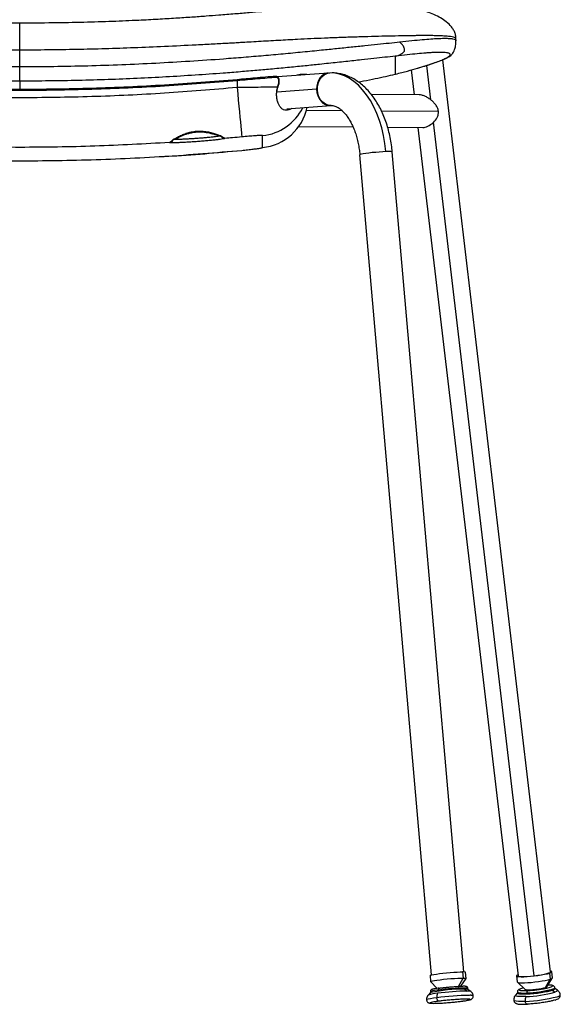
# Model space of a CAD drawing. Header units: millimetres. Extents: x 33 to 395, y 121 to 201.
# Tile 14 of 16: x 363 to 390, y 121 to 170. Entities that reach past the tile are written whole.
import ezdxf

# ---------------------------------------------------------------- set-up
doc = ezdxf.new("R2010")
doc.units = ezdxf.units.MM

msp = doc.modelspace()

# ---------------------------------------------------------------- linework, layer by layer
at = {"color": 7, "linetype": 'Continuous', "lineweight": 25}
for p, q in [((384.863, 168.575), (384.863, 168.668)), ((384.862, 168.576), (384.862, 168.575)), ((384.863, 168.654), (384.863, 168.658)), ((363.433, 167.299), (363.433, 168.108)), ((381.893, 167.811), (381.88, 167.809)), ((381.88, 167.809), (381.88, 167.809)), ((381.88, 167.809), (381.88, 166.925)), ((389.502, 122.865), (384.21, 167.635)), ((378.593, 166.983), (376.09, 166.799)), ((377.217, 166.905), (377.081, 166.883)), ((377.223, 166.906), (377.202, 166.898)), ((378.576, 166.976), (378.518, 166.971)), ((378.593, 166.983), (378.519, 166.971)), ((378.576, 166.976), (378.66, 166.986)), ((382.659, 167.132), (382.802, 165.916)), ((374.121, 166.604), (374.112, 166.27)), ((376.07, 166.057), (376.109, 166.281)), ((376.099, 166.293), (376.145, 166.43)), ((376.158, 166.495), (376.161, 166.617)), ((376.179, 166.496), (376.182, 166.618)), ((383.051, 165.914), (380.702, 165.934)), ((376.55, 165.228), (378.71, 165.387)), ((377.145, 164.364), (379.802, 164.342)), ((381.507, 164.327), (383.231, 164.312)), ((382.992, 164.314), (387.913, 122.678)), ((375.36, 163.323), (375.36, 163.913)), ((383.661, 122.72), (380.14, 162.973)), ((385.255, 122.86), (381.734, 163.113)), ((385.184, 122.861), (385.21, 122.563)), ((385.358, 122.546), (385.332, 122.845)), ((389.457, 122.806), (389.492, 122.51)), ((389.611, 122.578), (389.576, 122.874)), ((383.588, 122.692), (383.615, 122.394)), ((383.616, 122.391), (383.94, 122.057)), ((385.095, 122.158), (385.357, 122.544)), ((387.838, 122.669), (387.873, 122.373)), ((387.878, 122.363), (388.246, 122.011)), ((389.26, 122.103), (389.492, 122.51)), ((389.333, 122.139), (389.608, 122.568)), ((383.614, 121.847), (383.5, 121.727)), ((383.608, 121.892), (383.612, 121.845)), ((385.295, 122.071), (385.299, 122.021)), ((385.299, 122.021), (385.412, 121.925)), ((385.455, 122.006), (385.451, 122.054)), ((385.586, 121.909), (385.453, 122.008)), ((387.887, 121.832), (387.785, 121.719)), ((387.882, 121.874), (387.888, 121.825)), ((389.593, 122.019), (389.599, 121.97)), ((389.599, 121.97), (389.719, 121.866)), ((389.725, 122.042), (389.719, 122.091)), ((389.85, 121.963), (389.724, 122.049)), ((383.418, 121.49), (383.418, 121.49)), ((385.515, 121.712), (385.515, 121.712)), ((385.709, 121.69), (385.709, 121.691)), ((387.703, 121.468), (387.703, 121.468)), ((389.831, 121.649), (389.831, 121.648)), ((389.987, 121.738), (389.987, 121.738))]:
    msp.add_line(p, q, dxfattribs=at)
at = {"color": 8, "linetype": 'Continuous', "lineweight": 25}
for p, q in [((383.627, 165.663), (383.426, 167.357)), ((363.433, 166.585), (363.433, 166.177)), ((378.014, 166.185), (376.085, 166.043)), ((378.694, 165.386), (378.71, 165.387)), ((377.521, 165.166), (379.254, 165.151)), ((381.196, 165.135), (384, 165.111)), ((388.707, 122.676), (383.757, 164.563)), ((370.981, 163.733), (371.005, 163.759)), ((374.337, 163.188), (374.337, 163.187)), ((384.989, 122.154), (385.21, 122.563))]:
    msp.add_line(p, q, dxfattribs=at)
at = {"color": 7, "linetype": 'Continuous', "lineweight": 25, "flags": 128}
for points in [[(376.031, 166.768), (376.03, 166.778), (376.028, 166.788), (376.025, 166.798), (376.02, 166.806), (376.015, 166.812), (376.01, 166.817), (376.004, 166.819), (375.998, 166.819)], [(381.417, 163.124), (381.371, 163.521), (381.303, 163.91), (381.213, 164.289), (381.102, 164.655), (380.972, 165.002), (380.823, 165.33), (380.657, 165.635), (380.475, 165.914), (380.279, 166.165), (380.07, 166.386), (379.85, 166.574), (379.622, 166.729), (379.387, 166.848), (379.146, 166.931), (378.904, 166.978), (378.66, 166.986)], [(374.112, 166.27), (374.142, 165.958), (374.17, 165.652), (374.198, 165.357), (374.224, 165.078), (374.249, 164.818), (374.271, 164.582), (374.29, 164.375), (374.307, 164.198), (374.32, 164.054), (374.33, 163.947), (374.337, 163.878), (374.34, 163.848)], [(374.117, 166.655), (374.117, 166.655), (374.117, 166.652), (374.117, 166.647), (374.118, 166.641), (374.119, 166.633), (374.119, 166.624), (374.12, 166.614), (374.121, 166.604)], [(376.162, 166.414), (376.162, 166.413), (376.162, 166.413)], [(378.014, 166.185), (378.031, 166.026), (378.073, 165.873), (378.138, 165.733), (378.224, 165.61), (378.327, 165.511), (378.442, 165.439), (378.566, 165.397), (378.694, 165.386)], [(381.417, 163.124), (381.265, 163.116), (381.097, 163.105), (380.921, 163.09), (380.745, 163.074), (380.58, 163.056), (380.431, 163.037), (380.308, 163.018), (380.215, 163.001), (380.159, 162.986), (380.14, 162.973)], [(383.588, 122.692), (383.589, 122.695), (383.615, 122.708), (383.678, 122.724), (383.775, 122.742), (383.902, 122.761), (384.053, 122.78), (384.222, 122.799), (384.402, 122.817), (384.584, 122.832), (384.761, 122.845), (384.924, 122.854), (385.067, 122.86), (385.184, 122.861)], [(387.908, 122.719), (387.882, 122.708), (387.843, 122.682), (387.842, 122.66), (387.879, 122.643), (387.952, 122.632), (388.058, 122.626), (388.192, 122.627), (388.349, 122.634), (388.521, 122.648), (388.702, 122.666), (388.883, 122.69), (389.056, 122.716), (389.214, 122.746), (389.35, 122.776), (389.457, 122.806)], [(388.707, 122.676), (388.884, 122.699), (389.052, 122.726), (389.203, 122.754), (389.328, 122.784), (389.423, 122.813), (389.482, 122.84), (389.502, 122.864), (389.502, 122.865)], [(389.457, 122.806), (389.532, 122.835), (389.571, 122.861), (389.572, 122.883), (389.535, 122.9), (389.497, 122.907)], [(383.616, 122.391), (383.615, 122.396), (383.641, 122.41), (383.704, 122.425), (383.801, 122.443), (383.928, 122.462), (384.079, 122.482), (384.248, 122.501), (384.428, 122.518), (384.61, 122.534), (384.787, 122.546), (384.95, 122.556), (385.094, 122.561), (385.21, 122.563)], [(385.21, 122.563), (385.295, 122.561), (385.345, 122.554), (385.357, 122.544), (385.357, 122.544)], [(387.873, 122.373), (387.877, 122.365), (387.914, 122.347), (387.987, 122.336), (388.093, 122.331), (388.227, 122.331), (388.384, 122.339), (388.556, 122.352), (388.737, 122.371), (388.918, 122.394), (389.091, 122.421), (389.249, 122.45), (389.385, 122.48), (389.492, 122.51)], [(387.913, 122.678), (387.933, 122.66), (387.991, 122.647), (388.086, 122.64), (388.212, 122.639), (388.362, 122.645), (388.53, 122.658), (388.707, 122.676)], [(389.492, 122.51), (389.567, 122.539), (389.606, 122.565), (389.611, 122.578)], [(384.017, 121.975), (384.016, 121.994), (384.018, 122.013), (384.021, 122.03), (384.027, 122.045), (384.034, 122.058), (384.043, 122.067), (384.053, 122.072), (384.063, 122.074)], [(389.599, 121.97), (389.493, 121.94), (389.361, 121.91), (389.208, 121.881), (389.039, 121.853), (388.861, 121.829), (388.681, 121.809), (388.506, 121.794), (388.342, 121.784), (388.196, 121.78), (388.074, 121.781), (387.98, 121.789), (387.917, 121.802), (387.889, 121.82), (387.888, 121.825)], [(387.888, 121.825), (387.889, 121.82), (387.917, 121.802), (387.98, 121.789), (388.074, 121.781), (388.196, 121.78), (388.342, 121.784), (388.506, 121.794), (388.681, 121.809), (388.861, 121.829), (389.039, 121.853), (389.208, 121.881), (389.361, 121.91), (389.493, 121.94), (389.599, 121.97)], [(388.246, 122.011), (388.26, 122.003), (388.314, 121.993), (388.4, 121.99), (388.513, 121.992), (388.644, 122.001), (388.786, 122.015), (388.927, 122.034), (389.059, 122.056), (389.173, 122.079), (389.26, 122.103)], [(389.26, 122.103), (389.316, 122.125), (389.333, 122.139)], [(384.031, 121.428), (384.013, 121.432), (383.995, 121.441), (383.978, 121.456), (383.962, 121.477), (383.949, 121.501), (383.938, 121.53), (383.93, 121.561), (383.925, 121.593)], [(388.37, 121.281), (388.354, 121.279), (388.337, 121.283), (388.321, 121.294), (388.306, 121.31), (388.293, 121.331), (388.282, 121.357), (388.274, 121.386), (388.268, 121.417)]]:
    msp.add_lwpolyline(points, dxfattribs=at)
at = {"color": 8, "linetype": 'Continuous', "lineweight": 25, "flags": 128}
for points in [[(378.519, 166.971), (378.489, 166.964), (378.374, 166.915), (378.269, 166.84), (378.179, 166.74), (378.106, 166.621), (378.053, 166.484), (378.022, 166.337), (378.014, 166.185)], [(378.726, 165.388), (378.584, 165.402), (378.447, 165.456), (378.322, 165.546), (378.216, 165.668), (378.134, 165.817), (378.08, 165.984), (378.057, 166.161), (378.066, 166.339), (378.106, 166.51), (378.175, 166.665), (378.271, 166.796), (378.387, 166.896), (378.52, 166.961), (378.576, 166.976)], [(387.882, 121.874), (387.883, 121.869), (387.912, 121.851), (387.974, 121.838), (388.068, 121.831), (388.191, 121.829), (388.336, 121.833)], [(389.847, 121.965), (389.859, 121.953), (389.852, 121.928), (389.804, 121.898), (389.719, 121.866)], [(383.925, 121.593), (383.752, 121.569), (383.61, 121.546), (383.504, 121.525), (383.439, 121.506), (383.418, 121.49), (383.418, 121.49)], [(383.925, 121.593), (383.752, 121.569), (383.61, 121.546), (383.504, 121.525), (383.439, 121.506), (383.418, 121.49), (383.418, 121.49)], [(388.268, 121.417), (388.087, 121.412), (387.935, 121.414), (387.818, 121.423), (387.74, 121.439), (387.705, 121.462), (387.703, 121.468)], [(388.268, 121.417), (388.087, 121.412), (387.935, 121.414), (387.818, 121.424), (387.74, 121.44), (387.705, 121.462), (387.703, 121.468)], [(388.293, 121.655), (388.127, 121.65), (387.989, 121.652), (387.882, 121.66), (387.811, 121.675), (387.779, 121.696), (387.785, 121.719)]]:
    msp.add_lwpolyline(points, dxfattribs=at)
at = {"color": 8, "linetype": 'Continuous', "lineweight": 25}
for centre, radius, start, end in [((377.228, 166.862), 0.0443, 31.4346, 96.0259), ((376.089, 166.249), 0.0446, 48.642, 77.6798), ((376.135, 166.402), 0.0298, 23.2703, 70.3748), ((376.165, 166.604), 0.109, 266.5263, 277.4697), ((376.168, 166.726), 0.109, 266.5264, 277.4683), ((375.106, 166.4), 2.5, 275.8459, 333.5512), ((384.037, 120.191), 1.626, 92.6474, 109.2533), ((384.02, 120.907), 1.068, 90.1925, 112.6955), ((385.34, 121.762), 0.312, 69.0946, 98.2182), ((385.458, 121.455), 0.472, 74.241, 95.5848), ((389.584, 122.181), 0.162, 273.1236, 326.2898), ((385.57, 121.329), 0.387, 69.0342, 98.2508), ((385.57, 121.331), 0.386, 68.9726, 98.284), ((389.821, 121.848), 0.2, 272.9724, 326.6105), ((389.821, 121.847), 0.199, 272.9439, 326.6711)]:
    msp.add_arc(centre, radius, start, end, dxfattribs=at)
at = {"color": 7, "linetype": 'Continuous', "lineweight": 25}
for centre, radius, start, end in [((375.106, 165.81), 2.499, 275.8403, 348.2754), ((378.766, 164.398), 0.99, 92.3505, 94.204), ((373.499, 163.972), 0.2, 199.6665, 274.9422), ((370.785, 163.769), 0.2, 273.6333, 349.6272), ((381.544, 162.218), 0.915, 78.0351, 97.99), ((385.229, 122.593), 0.272, 67.7964, 99.4403), ((385.236, 114.416), 7.606, 89.5241, 102.3122), ((385.262, 114.166), 7.855, 89.7276, 102.1087), ((384.329, 121.641), 0.407, 154.6382, 186.8231), ((385.691, 108.505), 13.422, 91.1891, 97.4007), ((385.541, 110.241), 11.832, 91.1891, 97.4007), ((385.34, 121.613), 0.41, 74.0228, 95.6904), ((388.034, 128.326), 6.676, 272.22, 284.6149), ((388.441, 121.862), 0.109, 127.6566, 195.2436), ((388.108, 127.714), 5.885, 272.22, 284.6149), ((389.591, 122.13), 0.16, 272.941, 326.6772), ((385.82, 107.005), 14.71, 91.1891, 97.4007), ((385.82, 107.005), 14.71, 91.1891, 97.4007), ((388.778, 121.485), 0.515, 160.7274, 187.5439), ((387.985, 128.728), 7.316, 272.22, 284.6149), ((387.985, 128.728), 7.316, 272.22, 284.6149)]:
    msp.add_arc(centre, radius, start, end, dxfattribs=at)
for points, knots in [([(363.432, 169.432), (362.961, 169.433), (362.048, 169.435), (360.722, 169.457), (359.483, 169.49), (358.33, 169.533), (357.27, 169.582), (356.307, 169.634), (355.441, 169.688), (354.668, 169.74), (353.947, 169.794), (353.231, 169.85), (352.464, 169.912), (351.655, 169.981), (350.909, 170.047), (350.255, 170.105), (349.724, 170.152), (349.257, 170.192), (348.868, 170.224), (348.543, 170.25), (348.225, 170.274), (347.877, 170.298), (347.48, 170.322), (347.105, 170.339), (346.77, 170.35), (346.459, 170.356), (346.157, 170.357), (345.837, 170.351), (345.461, 170.335), (345.08, 170.307), (344.711, 170.266), (344.383, 170.216), (344.092, 170.16), (343.851, 170.104), (343.633, 170.045), (343.382, 169.967), (343.077, 169.852), (342.825, 169.727), (342.657, 169.624), (342.572, 169.567), (342.485, 169.503), (342.384, 169.419), (342.263, 169.3), (342.134, 169.132), (342.026, 168.911), (342.011, 168.746), (342.003, 168.657)], [0, 0, 0, 0, 0.051715, 0.100174, 0.145469, 0.187721, 0.226921, 0.262352, 0.294677, 0.323871, 0.349937, 0.378332, 0.408413, 0.44046, 0.475016, 0.499516, 0.524418, 0.547356, 0.567851, 0.585913, 0.601737, 0.623141, 0.646849, 0.672382, 0.697019, 0.717806, 0.735617, 0.75644, 0.780009, 0.802163, 0.822054, 0.841752, 0.858335, 0.871816, 0.882305, 0.893072, 0.909236, 0.927802, 0.932728, 0.937742, 0.942831, 0.948716, 0.957563, 0.969216, 0.983391, 1, 1, 1, 1]), ([(384.863, 168.657), (384.86, 168.718), (384.852, 168.839), (384.792, 169.013), (384.703, 169.172), (384.554, 169.358), (384.334, 169.549), (384.021, 169.74), (383.705, 169.886), (383.379, 170.003), (383.06, 170.094), (382.75, 170.166), (382.452, 170.221), (382.16, 170.264), (381.851, 170.3), (381.494, 170.33), (381.081, 170.35), (380.631, 170.358), (380.14, 170.353), (379.634, 170.334), (379.115, 170.306), (378.576, 170.27), (377.945, 170.22), (377.284, 170.164), (376.615, 170.106), (375.965, 170.048), (375.331, 169.992), (374.685, 169.937), (373.978, 169.878), (373.273, 169.822), (372.571, 169.768), (371.866, 169.718), (371.078, 169.666), (370.209, 169.614), (369.172, 169.561), (367.957, 169.509), (366.55, 169.466), (365.029, 169.436), (363.977, 169.433), (363.432, 169.432)], [0, 0, 0, 0, 0.010661, 0.020903, 0.030799, 0.040368, 0.058353, 0.074253, 0.092941, 0.109943, 0.126825, 0.143402, 0.159556, 0.175813, 0.193688, 0.213253, 0.239088, 0.265492, 0.302052, 0.336478, 0.366622, 0.402496, 0.43684, 0.46923, 0.49901, 0.526512, 0.551848, 0.57727, 0.605633, 0.63715, 0.661374, 0.6883, 0.718005, 0.750401, 0.785444, 0.832924, 0.884462, 0.94014, 1, 1, 1, 1]), ([(363.432, 168.108), (363.432, 168.154), (363.432, 168.25), (363.432, 168.389), (363.432, 168.526), (363.432, 168.678), (363.432, 168.837), (363.432, 168.991), (363.432, 169.139), (363.432, 169.266), (363.432, 169.364), (363.432, 169.423), (363.432, 169.448), (363.432, 169.437), (363.432, 169.432)], [0, 0, 0, 0, 0.024872, 0.052602, 0.085011, 0.123471, 0.185532, 0.260513, 0.347815, 0.466436, 0.596069, 0.731566, 0.867735, 1, 1, 1, 1]), ([(344.77, 168.517), (344.939, 168.5), (345.277, 168.466), (345.851, 168.406), (346.475, 168.34), (347.147, 168.27), (347.857, 168.196), (348.65, 168.115), (349.528, 168.027), (350.483, 167.936), (351.451, 167.848), (352.43, 167.765), (353.637, 167.67), (355.077, 167.569), (356.747, 167.472), (358.419, 167.395), (360.09, 167.34), (361.761, 167.305), (362.876, 167.301), (363.433, 167.299)], [0, 0, 0, 0, 0.0421693, 0.0844731, 0.1271451, 0.1697896, 0.2120974, 0.2543145, 0.3050049, 0.3555436, 0.4056157, 0.4554853, 0.5052762, 0.5882796, 0.6710722, 0.7534934, 0.8356866, 0.9178259, 1, 1, 1, 1]), ([(363.433, 167.299), (363.99, 167.301), (365.104, 167.305), (366.775, 167.34), (368.446, 167.394), (370.118, 167.471), (371.788, 167.567), (373.228, 167.667), (374.435, 167.762), (375.413, 167.844), (376.382, 167.931), (377.336, 168.022), (378.214, 168.109), (379.007, 168.189), (379.717, 168.263), (380.389, 168.333), (381.014, 168.398), (381.588, 168.457), (381.926, 168.491), (382.095, 168.507)], [0, 0, 0, 0, 0.082172, 0.1643094, 0.2465002, 0.3289195, 0.411714, 0.4947155, 0.5445023, 0.5943701, 0.6444444, 0.6949857, 0.7456792, 0.7878971, 0.8302042, 0.8728482, 0.9155236, 0.9578297, 1, 1, 1, 1]), ([(381.893, 167.811), (381.939, 167.821), (382.025, 167.839), (382.128, 167.888), (382.202, 167.935), (382.253, 167.975), (382.29, 168.009), (382.314, 168.035), (382.326, 168.05), (382.331, 168.057), (382.332, 168.059), (382.333, 168.063), (382.334, 168.069), (382.338, 168.093), (382.339, 168.143), (382.321, 168.218), (382.272, 168.316), (382.196, 168.414), (382.127, 168.477), (382.095, 168.507)], [0, 0, 0, 0, 0.125179, 0.234019, 0.297353, 0.352795, 0.399826, 0.426183, 0.442258, 0.445253, 0.446424, 0.447415, 0.453642, 0.463057, 0.506854, 0.588139, 0.691104, 0.853379, 1, 1, 1, 1]), ([(383.016, 167.233), (383.058, 167.245), (383.167, 167.277), (383.32, 167.323), (383.469, 167.37), (383.589, 167.409), (383.693, 167.443), (383.792, 167.477), (383.891, 167.511), (384.019, 167.558), (384.17, 167.617), (384.327, 167.684), (384.488, 167.763), (384.611, 167.849), (384.678, 167.915), (384.734, 167.988), (384.799, 168.129), (384.851, 168.324), (384.859, 168.489), (384.863, 168.576)], [0, 0, 0, 0, 0.038227, 0.101871, 0.156599, 0.199944, 0.240031, 0.282221, 0.32652, 0.372931, 0.466623, 0.567747, 0.670087, 0.820444, 0.857545, 0.897481, 0.927643, 0.96172, 1, 1, 1, 1]), ([(363.433, 166.585), (363.051, 166.586), (362.298, 166.588), (361.158, 166.604), (360.03, 166.63), (358.898, 166.666), (357.904, 166.706), (357.043, 166.747), (356.315, 166.785), (355.586, 166.828), (354.854, 166.875), (354.133, 166.925), (353.381, 166.981), (352.601, 167.043), (351.794, 167.112), (350.987, 167.185), (350.192, 167.261), (349.418, 167.338), (348.679, 167.415), (347.968, 167.491), (347.281, 167.566), (346.634, 167.638), (346.034, 167.704), (345.478, 167.765), (345.15, 167.8), (344.986, 167.818)], [0, 0, 0, 0, 0.0570731, 0.1125515, 0.1703965, 0.2258416, 0.2820028, 0.3193232, 0.3550471, 0.3913112, 0.4291776, 0.4656365, 0.5007091, 0.5436771, 0.5852605, 0.6255187, 0.669828, 0.7115433, 0.7507983, 0.7927902, 0.8342832, 0.8755352, 0.9171626, 0.9584627, 1, 1, 1, 1]), ([(381.88, 167.809), (381.715, 167.791), (381.388, 167.757), (380.832, 167.696), (380.311, 167.639), (379.844, 167.588), (379.448, 167.544), (379.036, 167.5), (378.609, 167.454), (378.086, 167.399), (377.447, 167.333), (376.674, 167.256), (375.878, 167.181), (375.072, 167.108), (374.266, 167.04), (373.259, 166.96), (372.041, 166.873), (370.631, 166.787), (369.202, 166.714), (367.771, 166.657), (366.331, 166.616), (364.883, 166.59), (363.918, 166.587), (363.433, 166.585)], [0, 0, 0, 0, 0.041536, 0.082835, 0.12447, 0.149205, 0.173993, 0.198889, 0.223949, 0.249229, 0.288502, 0.330217, 0.374511, 0.414706, 0.45629, 0.499321, 0.56898, 0.641329, 0.712053, 0.783509, 0.855758, 0.927482, 1, 1, 1, 1]), ([(363.433, 166.585), (363.433, 166.588), (363.433, 166.595), (363.433, 166.639), (363.433, 166.708), (363.433, 166.839), (363.433, 167.041), (363.433, 167.212), (363.433, 167.299)], [0, 0, 0, 0, 0.083999, 0.178969, 0.289164, 0.415832, 0.704658, 1, 1, 1, 1]), ([(381.9, 166.93), (382.099, 166.981), (382.498, 167.085), (382.838, 167.179), (382.981, 167.223), (382.984, 167.223)], [0, 0, 0, 0, 0.494435, 0.98987, 1, 1, 1, 1]), ([(375.998, 166.819), (375.838, 166.806), (375.518, 166.779), (375.025, 166.736), (374.555, 166.694), (374.263, 166.668), (374.117, 166.655)], [0, 0, 0, 0, 0.279468, 0.558596, 0.77936, 1, 1, 1, 1]), ([(376.031, 166.768), (375.886, 166.756), (375.597, 166.732), (375.121, 166.691), (374.627, 166.649), (374.29, 166.619), (374.121, 166.604)], [0, 0, 0, 0, 0.249714, 0.49851, 0.74939, 1, 1, 1, 1]), ([(376.182, 166.618), (376.181, 166.64), (376.178, 166.686), (376.152, 166.74), (376.12, 166.779), (376.087, 166.802), (376.048, 166.818), (376.019, 166.819), (376.004, 166.819)], [0, 0, 0, 0, 0.197392, 0.428598, 0.558199, 0.696878, 0.844079, 1, 1, 1, 1]), ([(376.161, 166.617), (376.161, 166.628), (376.16, 166.648), (376.153, 166.678), (376.141, 166.705), (376.125, 166.728), (376.105, 166.747), (376.082, 166.76), (376.057, 166.768), (376.04, 166.768), (376.031, 166.768)], [0, 0, 0, 0, 0.125017, 0.250052, 0.374873, 0.499792, 0.624549, 0.749483, 0.874592, 1, 1, 1, 1]), ([(377.091, 166.885), (377.08, 166.884), (377.069, 166.884), (377.058, 166.87), (377.058, 166.87)], [0, 0, 0, 0, 0.968314, 1, 1, 1, 1]), ([(377.544, 166.905), (377.537, 166.906), (377.519, 166.909), (377.475, 166.911), (377.389, 166.912), (377.29, 166.908), (377.234, 166.906)], [0, 0, 0, 0, 0.112462, 0.306108, 0.6012, 1, 1, 1, 1]), ([(381.731, 163.112), (381.727, 163.167), (381.713, 163.345), (381.668, 163.641), (381.597, 163.999), (381.505, 164.348), (381.393, 164.685), (381.262, 165.01), (381.111, 165.318), (380.942, 165.609), (380.754, 165.879), (380.548, 166.125), (380.327, 166.345), (380.093, 166.535), (379.847, 166.694), (379.592, 166.819), (379.333, 166.911), (379.071, 166.966), (378.887, 166.99), (378.79, 166.987), (378.781, 166.986)], [0, 0, 0, 0, 0.027228, 0.088163, 0.1492, 0.210388, 0.271774, 0.333392, 0.395262, 0.457366, 0.519639, 0.581876, 0.643807, 0.705098, 0.765404, 0.824468, 0.882191, 0.938654, 0.994086, 1, 1, 1, 1]), ([(380.067, 166.545), (380.152, 166.561), (380.454, 166.617), (380.899, 166.708), (381.424, 166.82), (381.726, 166.89), (381.88, 166.925)], [0, 0, 0, 0, 0.115362, 0.40671, 0.697551, 1, 1, 1, 1]), ([(381.88, 166.925), (381.88, 166.925), (381.88, 166.925), (381.88, 166.925), (381.88, 166.925), (381.88, 166.925), (381.881, 166.925), (381.881, 166.926), (381.882, 166.926), (381.882, 166.926), (381.885, 166.926), (381.891, 166.928), (381.896, 166.929), (381.9, 166.93)], [0, 0, 0, 0, 0.041338, 0.072983, 0.089397, 0.10301, 0.115317, 0.126095, 0.138377, 0.152887, 0.198037, 0.366857, 1, 1, 1, 1]), ([(374.121, 166.604), (372.932, 166.508), (370.555, 166.316), (366.98, 166.162), (363.402, 166.107), (359.825, 166.162), (356.249, 166.316), (353.872, 166.508), (352.683, 166.604)], [0, 0, 0, 0, 0.1666892, 0.3333007, 0.4999818, 0.6666828, 0.8333066, 1, 1, 1, 1]), ([(374.117, 166.655), (372.928, 166.559), (370.552, 166.367), (366.978, 166.214), (363.402, 166.158), (359.826, 166.213), (356.252, 166.367), (353.876, 166.559), (352.688, 166.655)], [0, 0, 0, 0, 0.166667, 0.333334, 0.5, 0.666666, 0.833333, 1, 1, 1, 1]), ([(374.112, 166.27), (372.925, 166.169), (370.55, 165.968), (366.977, 165.807), (363.402, 165.749), (359.827, 165.807), (356.254, 165.968), (353.88, 166.169), (352.692, 166.269)], [0, 0, 0, 0, 0.166696, 0.333317, 0.500022, 0.666703, 0.833309, 1, 1, 1, 1]), ([(376.099, 166.293), (375.949, 166.291), (375.651, 166.286), (375.156, 166.28), (374.641, 166.274), (374.289, 166.271), (374.112, 166.27)], [0, 0, 0, 0, 0.250655, 0.499344, 0.749876, 1, 1, 1, 1]), ([(376.119, 166.283), (376.124, 166.303), (376.136, 166.348), (376.153, 166.391), (376.162, 166.414)], [0, 0, 0, 0, 0.452477, 1, 1, 1, 1]), ([(376.145, 166.43), (376.149, 166.441), (376.156, 166.461), (376.158, 166.484), (376.158, 166.495)], [0, 0, 0, 0, 0.499061, 1, 1, 1, 1]), ([(376.162, 166.413), (376.166, 166.425), (376.176, 166.451), (376.178, 166.48), (376.179, 166.496)], [0, 0, 0, 0, 0.437702, 1, 1, 1, 1]), ([(384, 165.111), (383.996, 165.138), (383.986, 165.195), (383.956, 165.273), (383.916, 165.35), (383.852, 165.445), (383.755, 165.555), (383.625, 165.669), (383.482, 165.768), (383.333, 165.847), (383.182, 165.902), (383.094, 165.91), (383.051, 165.914)], [0, 0, 0, 0, 0.060458, 0.12551, 0.184025, 0.251141, 0.376489, 0.502439, 0.627374, 0.752924, 0.878277, 1, 1, 1, 1]), ([(378.727, 165.386), (378.757, 165.386), (378.817, 165.387), (378.913, 165.363), (379.018, 165.32), (379.13, 165.253), (379.248, 165.16), (379.372, 165.038), (379.494, 164.889), (379.612, 164.715), (379.723, 164.518), (379.826, 164.298), (379.917, 164.058), (379.997, 163.801), (380.061, 163.529), (380.111, 163.252), (380.13, 163.064), (380.139, 162.973)], [0, 0, 0, 0, 0.0745687, 0.1491025, 0.2166978, 0.2805579, 0.3483549, 0.4140172, 0.4788132, 0.5434526, 0.6081926, 0.6732417, 0.7386786, 0.8045053, 0.8706799, 0.9371361, 1, 1, 1, 1]), ([(383.231, 164.313), (383.232, 164.313), (383.269, 164.307), (383.356, 164.325), (383.529, 164.385), (383.662, 164.476), (383.745, 164.552), (383.822, 164.625), (383.923, 164.752), (384.002, 164.948), (384.001, 165.057), (384, 165.111)], [0, 0, 0, 0, 0.0029181, 0.1276945, 0.2522992, 0.5012272, 0.5035266, 0.5198389, 0.7500254, 0.8750137, 1, 1, 1, 1]), ([(370.797, 163.569), (369.576, 163.503), (367.132, 163.371), (363.462, 163.317), (359.791, 163.373), (356.123, 163.538), (353.684, 163.744), (352.464, 163.847)], [0, 0, 0, 0, 0.199956, 0.399933, 0.599933, 0.799955, 1, 1, 1, 1]), ([(370.797, 163.569), (370.802, 163.576), (370.81, 163.59), (370.893, 163.653), (371.018, 163.738), (371.184, 163.837), (371.383, 163.937), (371.609, 164.027), (371.858, 164.096), (372.121, 164.134), (372.387, 164.135), (372.644, 164.104), (372.881, 164.048), (373.092, 163.979), (373.271, 163.907), (373.408, 163.842), (373.5, 163.791), (373.511, 163.779), (373.516, 163.773)], [0, 0, 0, 0, 0.064899, 0.129619, 0.193579, 0.25652, 0.318718, 0.379775, 0.440128, 0.500021, 0.559886, 0.620487, 0.681618, 0.743745, 0.806687, 0.870253, 0.934836, 1, 1, 1, 1]), ([(373.31, 163.905), (373.305, 163.902), (373.295, 163.896), (373.224, 163.882), (373.119, 163.866), (372.97, 163.847), (372.793, 163.827), (372.59, 163.807), (372.377, 163.788), (372.153, 163.771), (371.926, 163.755), (371.747, 163.744), (371.606, 163.737), (371.498, 163.732), (371.404, 163.728), (371.323, 163.726), (371.259, 163.724), (371.199, 163.723), (371.149, 163.723), (371.108, 163.723), (371.063, 163.723), (371.02, 163.725), (370.989, 163.728), (370.984, 163.731), (370.981, 163.733)], [0, 0, 0, 0, 0.066208, 0.125025, 0.187485, 0.249953, 0.316542, 0.374823, 0.437727, 0.499683, 0.558908, 0.62457, 0.652372, 0.687265, 0.727254, 0.749671, 0.77816, 0.804921, 0.829955, 0.853263, 0.874848, 0.917712, 0.959428, 1, 1, 1, 1]), ([(371.027, 163.755), (371.043, 163.748), (371.067, 163.737), (371.125, 163.763), (371.176, 163.79), (371.242, 163.826), (371.315, 163.863), (371.454, 163.927), (371.639, 163.999), (371.871, 164.058), (372.118, 164.097), (372.425, 164.1), (372.708, 164.054), (372.918, 163.998), (373.067, 163.955), (373.177, 163.924), (373.21, 163.926), (373.218, 163.927)], [0, 0, 0, 0, 0.08077, 0.126438, 0.162658, 0.197424, 0.231005, 0.26635, 0.381085, 0.443572, 0.505681, 0.623765, 0.736266, 0.797833, 0.87614, 0.970206, 1, 1, 1, 1]), ([(374.34, 163.848), (374.186, 163.833), (373.912, 163.808), (373.637, 163.784), (373.516, 163.773)], [0, 0, 0, 0, 0.56, 1, 1, 1, 1]), ([(375.36, 163.913), (375.352, 163.916), (375.334, 163.921), (375.198, 163.916), (374.983, 163.903), (374.688, 163.879), (374.456, 163.858), (374.34, 163.848)], [0, 0, 0, 0, 0.186576, 0.37296, 0.55972, 0.779527, 1, 1, 1, 1]), ([(373.516, 163.773), (373.51, 163.77), (373.499, 163.762), (373.418, 163.746), (373.292, 163.728), (373.123, 163.706), (372.916, 163.683), (372.681, 163.66), (372.426, 163.637), (372.161, 163.616), (371.896, 163.597), (371.64, 163.582), (371.405, 163.57), (371.197, 163.562), (371.026, 163.558), (370.899, 163.558), (370.816, 163.561), (370.803, 163.567), (370.797, 163.569)], [0, 0, 0, 0, 0.062444, 0.125059, 0.187354, 0.250014, 0.312334, 0.374915, 0.437422, 0.499809, 0.562452, 0.624743, 0.687393, 0.749764, 0.81229, 0.874859, 0.937191, 1, 1, 1, 1]), ([(355.248, 162.96), (356.519, 162.884), (359.063, 162.73), (362.885, 162.658), (366.707, 162.703), (370.527, 162.867), (373.067, 163.081), (374.337, 163.188)], [0, 0, 0, 0, 0.199934, 0.3999, 0.5999, 0.799933, 1, 1, 1, 1]), ([(370.558, 162.896), (370.604, 162.898), (371.867, 162.956), (373.125, 163.073), (374.337, 163.187)], [0, 0, 0, 0, 0.03693, 1, 1, 1, 1]), ([(374.337, 163.188), (374.436, 163.198), (374.633, 163.217), (374.905, 163.248), (375.143, 163.279), (375.323, 163.307), (375.348, 163.318), (375.36, 163.323)], [0, 0, 0, 0, 0.186823, 0.373205, 0.560118, 0.779765, 1, 1, 1, 1]), ([(384.04, 122.071), (384.022, 122.069), (383.959, 122.061), (383.87, 122.047), (383.775, 122.03), (383.718, 122.017), (383.683, 122.005), (383.658, 121.992), (383.63, 121.969), (383.609, 121.933), (383.609, 121.907), (383.609, 121.895)], [0, 0, 0, 0, 0.071788, 0.262947, 0.455761, 0.653292, 0.761708, 0.836421, 0.901515, 0.954264, 1, 1, 1, 1]), ([(384.063, 122.074), (384.122, 122.081), (384.244, 122.096), (384.458, 122.118), (384.682, 122.136), (384.894, 122.15), (385.075, 122.159), (385.162, 122.16), (385.204, 122.16)], [0, 0, 0, 0, 0.157714, 0.325734, 0.5, 0.674231, 0.842251, 1, 1, 1, 1]), ([(385.449, 122.056), (385.447, 122.068), (385.443, 122.092), (385.422, 122.119), (385.399, 122.136), (385.375, 122.146), (385.35, 122.153), (385.311, 122.158), (385.263, 122.16), (385.223, 122.16), (385.213, 122.16)], [0, 0, 0, 0, 0.072644, 0.14543, 0.213626, 0.289519, 0.406545, 0.603504, 0.903286, 1, 1, 1, 1]), ([(385.707, 121.692), (385.703, 121.721), (385.694, 121.778), (385.651, 121.847), (385.611, 121.892), (385.587, 121.908), (385.581, 121.911)], [0, 0, 0, 0, 0.327851, 0.641384, 0.91697, 1, 1, 1, 1]), ([(387.972, 122.007), (387.959, 122.001), (387.934, 121.989), (387.902, 121.958), (387.879, 121.913), (387.883, 121.885), (387.885, 121.875)], [0, 0, 0, 0, 0.324307, 0.624823, 0.874183, 1, 1, 1, 1]), ([(388.179, 122.075), (388.144, 122.066), (388.065, 122.046), (388.024, 122.027), (388.002, 122.017)], [0, 0, 0, 0, 0.4411124, 1, 1, 1, 1]), ([(388.375, 121.948), (388.436, 121.951), (388.561, 121.959), (388.777, 121.98), (388.998, 122.009), (389.207, 122.044), (389.373, 122.079), (389.47, 122.103), (389.497, 122.114), (389.497, 122.114)], [0, 0, 0, 0, 0.157375, 0.3250343, 0.4989264, 0.6727829, 0.8404423, 0.997853, 1, 1, 1, 1]), ([(389.716, 122.089), (389.716, 122.096), (389.716, 122.122), (389.69, 122.157), (389.657, 122.183), (389.618, 122.198), (389.565, 122.21), (389.49, 122.218), (389.418, 122.219), (389.385, 122.22)], [0, 0, 0, 0, 0.042773, 0.145188, 0.244883, 0.365769, 0.547583, 0.790081, 1, 1, 1, 1]), ([(389.987, 121.737), (389.987, 121.739), (389.988, 121.773), (389.963, 121.834), (389.918, 121.906), (389.871, 121.95), (389.844, 121.966), (389.835, 121.971)], [0, 0, 0, 0, 0.011641, 0.339444, 0.623265, 0.885089, 1, 1, 1, 1]), ([(383.51, 121.735), (383.494, 121.718), (383.459, 121.681), (383.426, 121.604), (383.411, 121.536), (383.419, 121.498), (383.421, 121.49)], [0, 0, 0, 0, 0.263166, 0.577145, 0.910595, 1, 1, 1, 1]), ([(383.421, 121.49), (383.421, 121.478), (383.423, 121.447), (383.448, 121.404), (383.482, 121.369), (383.518, 121.348), (383.55, 121.337), (383.58, 121.33), (383.602, 121.328), (383.613, 121.327)], [0, 0, 0, 0, 0.084781, 0.232792, 0.35928, 0.479635, 0.612396, 0.796674, 1, 1, 1, 1]), ([(383.648, 121.326), (383.65, 121.326), (383.668, 121.322), (383.758, 121.321), (383.917, 121.323), (384.132, 121.333), (384.385, 121.35), (384.652, 121.372), (384.908, 121.398), (385.053, 121.415), (385.124, 121.424)], [0, 0, 0, 0, 0.013218, 0.14767, 0.282097, 0.425305, 0.573835, 0.722339, 0.865548, 1, 1, 1, 1]), ([(385.394, 121.53), (385.393, 121.531), (385.357, 121.532), (385.233, 121.528), (385.025, 121.519), (384.769, 121.502), (384.503, 121.48), (384.247, 121.455), (384.102, 121.437), (384.031, 121.428)], [0, 0, 0, 0, 0.001442, 0.158931, 0.326709, 0.500721, 0.674703, 0.842481, 1, 1, 1, 1]), ([(385.13, 121.424), (385.175, 121.43), (385.27, 121.443), (385.388, 121.461), (385.487, 121.48), (385.552, 121.496), (385.597, 121.512), (385.637, 121.534), (385.677, 121.571), (385.704, 121.624), (385.715, 121.669), (385.708, 121.691), (385.708, 121.693)], [0, 0, 0, 0, 0.151092, 0.313331, 0.477924, 0.649351, 0.750687, 0.82088, 0.875448, 0.934116, 0.99586, 1, 1, 1, 1]), ([(387.793, 121.725), (387.786, 121.719), (387.761, 121.695), (387.725, 121.634), (387.699, 121.552), (387.703, 121.495), (387.705, 121.469)], [0, 0, 0, 0, 0.118279, 0.420431, 0.733833, 1, 1, 1, 1]), ([(387.707, 121.468), (387.708, 121.454), (387.712, 121.416), (387.746, 121.368), (387.788, 121.332), (387.834, 121.31), (387.889, 121.293), (387.964, 121.282), (388.072, 121.274), (388.207, 121.274), (388.312, 121.276), (388.372, 121.28), (388.376, 121.28)], [0, 0, 0, 0, 0.045739, 0.116118, 0.182423, 0.255606, 0.350057, 0.499861, 0.659468, 0.827889, 0.988461, 1, 1, 1, 1]), ([(389.709, 121.479), (389.663, 121.466), (389.568, 121.438), (389.361, 121.395), (389.115, 121.354), (388.85, 121.32), (388.593, 121.294), (388.443, 121.285), (388.37, 121.281)], [0, 0, 0, 0, 0.157717, 0.325737, 0.5, 0.674233, 0.842254, 1, 1, 1, 1]), ([(389.74, 121.485), (389.757, 121.491), (389.811, 121.509), (389.87, 121.535), (389.927, 121.576), (389.967, 121.625), (389.991, 121.683), (389.986, 121.722), (389.984, 121.737)], [0, 0, 0, 0, 0.149576, 0.476832, 0.654045, 0.783257, 0.914104, 1, 1, 1, 1])]:
    msp.add_open_spline(points, degree=3, knots=knots, dxfattribs=at)
at = {"color": 8, "linetype": 'Continuous', "lineweight": 25}
for points, knots in [([(363.432, 168.108), (362.934, 168.11), (361.919, 168.114), (360.368, 168.142), (358.951, 168.18), (357.679, 168.225), (356.844, 168.259), (356.275, 168.284), (355.977, 168.298), (355.678, 168.312), (355.377, 168.326), (355.075, 168.341), (354.641, 168.363), (354.038, 168.395), (353.23, 168.438), (352.56, 168.476), (352.06, 168.504), (351.761, 168.52), (351.454, 168.537), (351.138, 168.555), (350.814, 168.573), (350.483, 168.592), (350.143, 168.611), (349.803, 168.63), (349.452, 168.649), (349.082, 168.667), (348.682, 168.685), (348.254, 168.703), (347.802, 168.72), (347.331, 168.736), (346.748, 168.755), (346.078, 168.774), (345.545, 168.788), (345.203, 168.795), (345.028, 168.799), (344.857, 168.802), (344.69, 168.806), (344.528, 168.808), (344.228, 168.814), (343.826, 168.818), (343.38, 168.82), (343.015, 168.816), (342.718, 168.807), (342.452, 168.792), (342.235, 168.769), (342.12, 168.743), (342.067, 168.724), (342.045, 168.713), (342.028, 168.702), (342.015, 168.69), (342.008, 168.677), (342.001, 168.667), (342.005, 168.66), (342.007, 168.658)], [0, 0, 0, 0, 0.0468154, 0.0954513, 0.1459079, 0.1802136, 0.2153338, 0.2246699, 0.2340645, 0.2435183, 0.253031, 0.2626015, 0.272229, 0.2943116, 0.3200922, 0.3495597, 0.3589451, 0.3686506, 0.378677, 0.3890251, 0.3996966, 0.4106933, 0.4220142, 0.4336559, 0.4451012, 0.457805, 0.471768, 0.4869959, 0.5035009, 0.521284, 0.5403406, 0.5720322, 0.6049523, 0.613785, 0.6227047, 0.6317113, 0.6408045, 0.6499835, 0.6592471, 0.6938047, 0.7280681, 0.7620906, 0.7959243, 0.8295868, 0.8763887, 0.922786, 0.9348759, 0.9469396, 0.958977, 0.9709877, 0.9829714, 0.9949287, 1, 1, 1, 1]), ([(384.863, 168.658), (384.863, 168.661), (384.863, 168.679), (384.837, 168.709), (384.751, 168.744), (384.601, 168.773), (384.4, 168.793), (384.156, 168.806), (383.885, 168.815), (383.592, 168.819), (383.295, 168.819), (383.083, 168.818), (382.935, 168.817), (382.865, 168.816), (382.793, 168.815), (382.719, 168.814), (382.643, 168.813), (382.566, 168.812), (382.326, 168.808), (381.9, 168.801), (381.243, 168.786), (380.551, 168.768), (379.841, 168.746), (379.128, 168.722), (378.427, 168.694), (377.747, 168.664), (377.143, 168.635), (376.61, 168.606), (376.133, 168.58), (375.653, 168.554), (375.169, 168.526), (374.713, 168.499), (374.319, 168.475), (373.98, 168.456), (373.657, 168.438), (373.307, 168.419), (372.93, 168.399), (372.526, 168.378), (371.729, 168.337), (370.569, 168.281), (369.079, 168.219), (367.638, 168.169), (366.227, 168.135), (364.825, 168.112), (363.895, 168.11), (363.432, 168.108)], [0, 0, 0, 0, 0.007096, 0.04779, 0.088786, 0.130085, 0.17171, 0.202986, 0.234411, 0.265997, 0.286951, 0.308011, 0.312756, 0.317506, 0.322263, 0.327024, 0.33179, 0.33656, 0.341335, 0.375374, 0.40769, 0.438298, 0.467218, 0.494442, 0.519952, 0.543759, 0.565892, 0.581724, 0.597552, 0.613369, 0.629179, 0.644986, 0.657815, 0.667351, 0.677717, 0.688912, 0.700937, 0.713793, 0.72748, 0.776864, 0.823752, 0.868159, 0.912588, 0.956531, 1, 1, 1, 1]), ([(382.095, 168.507), (382.301, 168.531), (382.713, 168.577), (383.218, 168.625), (383.643, 168.66), (383.989, 168.68), (384.266, 168.689), (384.516, 168.686), (384.717, 168.669), (384.833, 168.631), (384.876, 168.599), (384.863, 168.577), (384.862, 168.576)], [0, 0, 0, 0, 0.096241, 0.19195, 0.287772, 0.383477, 0.478219, 0.572402, 0.713306, 0.854413, 0.99557, 1, 1, 1, 1]), ([(382.984, 167.223), (383.125, 167.265), (383.412, 167.351), (383.759, 167.465), (384.052, 167.572), (384.281, 167.667), (384.449, 167.753), (384.541, 167.817), (384.579, 167.864), (384.585, 167.898), (384.566, 167.928), (384.52, 167.953), (384.445, 167.972), (384.339, 167.986), (384.212, 167.994), (384.073, 167.996), (383.927, 167.994), (383.763, 167.988), (383.581, 167.978), (383.328, 167.96), (382.974, 167.93), (382.486, 167.881), (382.091, 167.834), (381.893, 167.811)], [0, 0, 0, 0, 0.069446, 0.141876, 0.212908, 0.284393, 0.356387, 0.426791, 0.468653, 0.509755, 0.550128, 0.591407, 0.633169, 0.673708, 0.713076, 0.743309, 0.77273, 0.801374, 0.829277, 0.85648, 0.904823, 0.952424, 1, 1, 1, 1]), ([(377.202, 166.898), (377.196, 166.896), (377.186, 166.894), (377.177, 166.883), (377.173, 166.878)], [0, 0, 0, 0, 0.572901, 1, 1, 1, 1]), ([(377.387, 166.911), (377.382, 166.911), (377.342, 166.911), (377.279, 166.908), (377.223, 166.906)], [0, 0, 0, 0, 0.132238, 1, 1, 1, 1]), ([(376.798, 165.246), (376.752, 165.22), (376.659, 165.166), (376.521, 165.148), (376.393, 165.174), (376.282, 165.247), (376.19, 165.359), (376.119, 165.505), (376.071, 165.681), (376.05, 165.878), (376.056, 166.087), (376.084, 166.224), (376.099, 166.293)], [0, 0, 0, 0, 0.097507, 0.197516, 0.297716, 0.397956, 0.497986, 0.59848, 0.698939, 0.799126, 0.899802, 1, 1, 1, 1]), ([(388.002, 122.017), (387.987, 122.007), (387.957, 121.986), (387.987, 121.962), (388.072, 121.948), (388.204, 121.942), (388.319, 121.946), (388.375, 121.948)], [0, 0, 0, 0, 0.199481, 0.406378, 0.613232, 0.812713, 1, 1, 1, 1]), ([(389.497, 122.114), (389.527, 122.125), (389.588, 122.147), (389.618, 122.176), (389.591, 122.2), (389.513, 122.215), (389.424, 122.217), (389.383, 122.218)], [0, 0, 0, 0, 0.190967, 0.397228, 0.611156, 0.825041, 1, 1, 1, 1]), ([(384.031, 121.428), (383.967, 121.42), (383.835, 121.402), (383.69, 121.376), (383.604, 121.353), (383.584, 121.335), (383.628, 121.329), (383.648, 121.326)], [0, 0, 0, 0, 0.190768, 0.393999, 0.604781, 0.815528, 1, 1, 1, 1]), ([(385.124, 121.424), (385.188, 121.433), (385.32, 121.45), (385.465, 121.476), (385.553, 121.499), (385.567, 121.517), (385.516, 121.528), (385.434, 121.53), (385.394, 121.53)], [0, 0, 0, 0, 0.157945, 0.326208, 0.500723, 0.675208, 0.843472, 1, 1, 1, 1])]:
    msp.add_open_spline(points, degree=3, knots=knots, dxfattribs=at)

doc.saveas('drawing.dxf')
